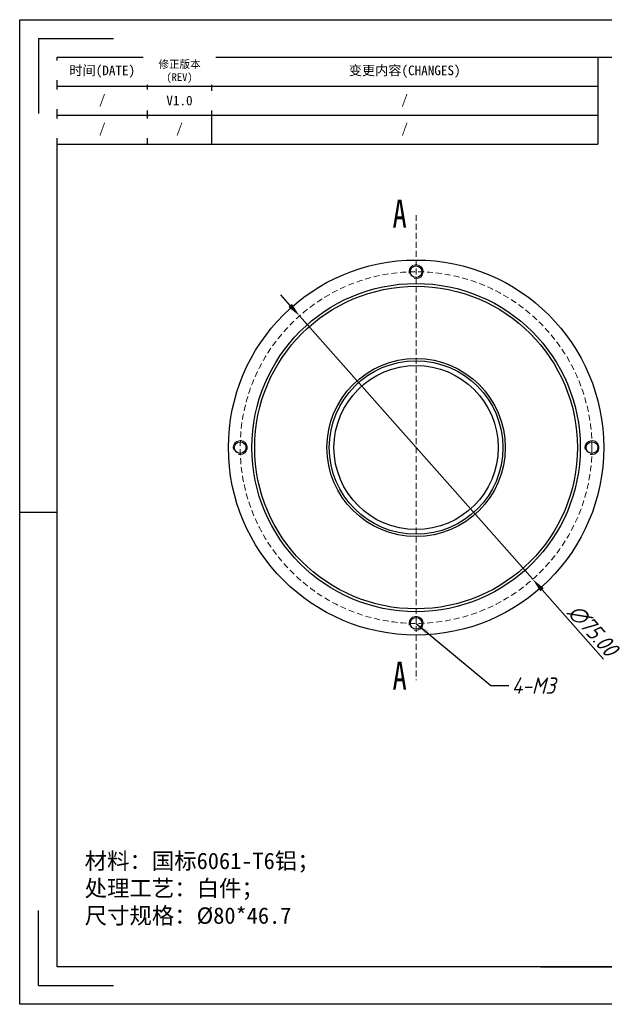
# Model space of a CAD drawing. Header units: inches. Extents: x 370 to 667, y -56 to 154.
# Tile 1 of 4: x 370 to 494, y -56 to 154. Entities that reach past the tile are written whole.
import ezdxf
from ezdxf.enums import TextEntityAlignment as Align

# ---------------------------------------------------------------- set-up
doc = ezdxf.new("R2010")
doc.units = ezdxf.units.IN
doc.linetypes.add('HIDDEN', pattern=[1.905, 1.27, -0.635])
doc.layers.add('尺寸', color=7, linetype='Continuous')
doc.styles.add('gb-s', font='gbeitc.shx', dxfattribs={"bigfont": 'gbcbig.shx'})
doc.styles.add('SLDTEXTSTYLE0', font='TXT', dxfattribs={"width": 0.75})
doc.styles.add('宋体', font='txt')
doc.dimstyles.new('gb', dxfattribs={"dimtxt": 3.5, "dimasz": 3, "dimexe": 2.25, "dimexo": 2, "dimtad": 1, "dimzin": 0, "dimdsep": 46, "dimtxsty": 'gb-s', "dimcen": 2.5, "dimazin": 0, "dimtfac": 1, "dimtmove": 0, "dimatfit": 3, "dimfxl": 1, "dimtzin": 0, "dimarcsym": 0})

# ---------------------------------------------------------------- blocks, each defined once
blk = doc.blocks.new('工程图外发客户模板')
at = {"lineweight": -3}
for p, q in [((1882.1, 1633.7), (2098.61, 1633.7)), ((1882.1, 1480.61), (1882.1, 1633.7)), ((1885.02, 1630.78), (1885.02, 1619.12)), ((1885.02, 1630.78), (1896.68, 1630.78)), ((1887.93, 1627.86), (2092.78, 1627.86)), ((1887.93, 1486.44), (1887.93, 1627.86)), ((1882.1, 1557.15), (1887.93, 1557.15)), ((1885.02, 1483.52), (1885.02, 1495.19)), ((2092.78, 1486.44), (1887.93, 1486.44)), ((1885.02, 1483.52), (1896.68, 1483.52)), ((2098.61, 1480.61), (1882.1, 1480.61))]:
    blk.add_line(p, q, dxfattribs=at)
at = {"layer": '尺寸'}
blk.add_line((1963.02, 1486.44), (1977.6, 1486.44), dxfattribs=at)
at = {"layer": '尺寸', "style": '宋体'}
for tag, p in [('BT', (2070.91, 1500.43)), ('ZTRY', (2000.04, 1496.43)), ('ZTRQ', (2018.04, 1496.43)), ('XH', (2070.91, 1496.43)), ('SHRY', (2000.04, 1492.43)), ('SHRQ', (2018.04, 1492.43)), ('BB', (2055.47, 1492.43)), ('BL', (2055.47, 1488.44))]:
    blk.add_attdef(tag, text='', height=2, dxfattribs=at).set_placement(p, align=Align.MIDDLE_CENTER)
blk = doc.blocks.new('*D23')
at = {"color": 0, "lineweight": -2}
for p, q in [((427.39, 92.91), (425.4, 95.15)), ((429.38, 90.66), (479.09, 34.5)), ((494.2, 17.43), (481.08, 32.25))]:
    blk.add_line(p, q, dxfattribs=at)
at = {"color": 0}
for points in [[(427.01, 92.57), (427.76, 93.24), (429.38, 90.66)], [(481.45, 32.58), (480.7, 31.92), (479.09, 34.5)]]:
    blk.add_solid(points, dxfattribs=at)
at = {"layer": 'Defpoints', "color": 0}
for p in [(429.38, 90.66), (479.09, 34.5)]:
    blk.add_point(p, dxfattribs=at)
at = {"color": 0, "insert": (491.91, 23.59), "char_height": 3.5, "attachment_point": 5, "rotation": 311.5135, "style": 'gb-s'}
blk.add_mtext('∅75.00', dxfattribs=at)

msp = doc.modelspace()

# ---------------------------------------------------------------- linework, layer by layer
at = {"color": 1, "linetype": 'HIDDEN', "lineweight": 18}
msp.add_line((454.232, 112.179), (454.232, 12.979), dxfattribs=at)
at = {"color": 7, "linetype": 'Continuous', "lineweight": 25}
for centre, radius in [((454.232, 62.579), 40), ((454.232, 100.079), 1.25), ((454.232, 62.579), 35), ((454.232, 62.579), 34.4), ((454.232, 62.579), 19), ((454.232, 62.579), 18.5), ((454.232, 62.579), 17.5), ((416.732, 62.579), 1.25), ((491.732, 62.579), 1.25), ((454.232, 25.079), 1.25)]:
    msp.add_circle(centre, radius, dxfattribs=at)
at = {"color": 1, "linetype": 'HIDDEN', "lineweight": 18}
msp.add_circle((454.232, 62.579), 37.5, dxfattribs=at)
at = {"color": 7, "linetype": 'Continuous', "lineweight": 18}
for centre in [(454.232, 100.079), (416.732, 62.579), (491.732, 62.579), (454.232, 25.079)]:
    msp.add_arc(centre, 1.5, 255, 195, dxfattribs=at)
at = {"layer": '尺寸'}
for p, q in [((396.936, 145.838), (396.936, 127.319)), ((410.653, 145.838), (410.653, 127.319)), ((492.959, 145.838), (492.959, 127.319)), ((377.731, 139.665), (492.959, 139.665)), ((377.731, 133.492), (492.959, 133.492)), ((377.731, 127.319), (492.959, 127.319))]:
    msp.add_line(p, q, dxfattribs=at)

# ---------------------------------------------------------------- block references
at = {"layer": '尺寸', "xscale": 1.371755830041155, "yscale": 1.371755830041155, "zscale": 1.371755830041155}
msp.add_blockref('工程图外发客户模板', (-2212.05, -2087.195), dxfattribs=at)

# ---------------------------------------------------------------- texts
at = {"color": 1, "linetype": 'Continuous', "char_height": 6, "attachment_point": 1, "style": 'SLDTEXTSTYLE0'}
for insert in [(449.195, 115.458), (449.195, 16.924)]:
    msp.add_mtext('{\\fSimSun|b0|i0|c0|p2;A}', dxfattribs=dict(at, insert=insert))
at = {"insert": (474.629, 13.559), "char_height": 3.5, "attachment_point": 1, "style": 'gb-s'}
msp.add_mtext('4-M3', dxfattribs=at)
at = {"insert": (383.582, -23.819), "char_height": 3.5, "attachment_point": 1, "style": 'gb-s'}
msp.add_mtext_dynamic_manual_height_columns('{\\fSimSun|b0|i0|c134|p2;材料：国标6061-T6铝；\\P处理工艺：白件；\\P\\pxsm1,ql;尺寸规格：%%C80*46.7}', width=93.37088, gutter_width=17.5, heights=[-17.552], dxfattribs=at)
at = {"layer": '尺寸', "attachment_point": 5, "style": '宋体'}
for s, insert, char_height, width in [('变更内容(CHANGES)', (451.806, 142.751), 2.05763, 82.30535), ('/', (451.806, 136.579), 2.058, 82.30535), ('/', (403.794, 130.406), 2.058, 13.71756), ('/', (451.806, 130.406), 2.058, 82.30535)]:
    msp.add_mtext(s, dxfattribs=dict(at, insert=insert, char_height=char_height, width=width))

# ---------------------------------------------------------------- dimensions: what is measured, and where the dimension line sits
dim = msp.add_diameter_dim_2p(p1=(429.377, 90.659), p2=(479.087, 34.499), dimstyle='gb')
dim.commit()
dim.dimension.update_dxf_attribs({"geometry": '*D23', "text_midpoint": (490.132, 22.021), "dimtype": 163})

# ---------------------------------------------------------------- leaders
at = {"annotation_type": 0, "has_hookline": 1, "hookline_direction": 0, "text_width": 8.677}
msp.add_leader([(454.232, 25.079), (470.179, 11.809), (474.004, 11.809)], dimstyle='gb', override={"dimgap": 0.625, "dimtad": 0}, dxfattribs=at)

# ---------------------------------------------------------------- next in the draw order: texts
at = {"layer": '尺寸', "attachment_point": 5, "style": '宋体', "bg_fill": 2}
for s, insert, char_height, width in [('修正版本\\P(REV)', (403.794, 142.751), 1.6461, 13.71756), ('时间(DATE)', (387.333, 142.751), 2.0576, 19.20458), ('/', (387.333, 136.579), 2.058, 19.20458), ('V1.0', (403.794, 136.579), 2.0576, 13.71756), ('/', (387.333, 130.406), 2.058, 19.20458)]:
    msp.add_mtext(s, dxfattribs=dict(at, insert=insert, char_height=char_height, width=width))

doc.saveas('drawing.dxf')
